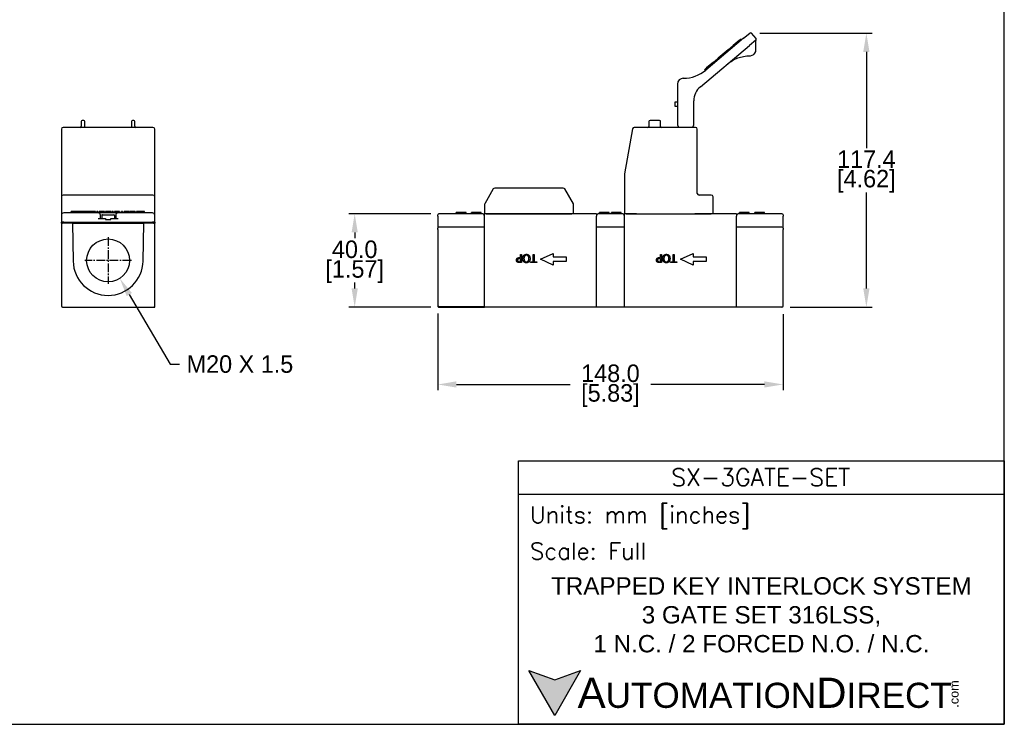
# Model space of a CAD drawing. Header units: inches. Extents: x 0 to 864, y 0 to 559.
# Tile 3 of 4: x 441 to 864, y 0 to 302. Entities that reach past the tile are written whole.
import ezdxf
from ezdxf import colors
from ezdxf.entities.mleader import LeaderData, LeaderLine
from ezdxf.math import Vec2, Vec3

# ---------------------------------------------------------------- set-up
doc = ezdxf.new("R2010")
doc.units = ezdxf.units.IN
doc.header["$LTSCALE"] = 10
doc.header["$MEASUREMENT"] = 0
doc.linetypes.add('CENTER2', pattern=[1.125, 0.75, -0.125, 0.125, -0.125])
for name, color, linetype in [('CENTERLINE', 40, 'CENTER2'), ('DIMENSIONS', 140, 'Continuous'), ('TEXT', 140, 'Continuous')]:
    doc.layers.add(name, color=color, linetype=linetype)
doc.styles.add('\\M+2ABAC\\M+2A6A11', font='txt')
doc.styles.add('ROMANS', font='romans.shx')
doc.dimstyles.get("Standard").update_dxf_attribs({"dimtxt": 7.5, "dimasz": 8, "dimexe": 2.5, "dimexo": 3.5, "dimgap": 1, "dimtad": 0, "dimtih": 1, "dimtoh": 1, "dimdec": 1, "dimzin": 0, "dimdsep": 46, "dimtxsty": 'Standard', "dimcen": 0, "dimadec": 0, "dimazin": 0, "dimtfac": 1, "dimtdec": 1, "dimtofl": 0, "dimtmove": 0, "dimatfit": 3, "dimfxl": 0, "dimtolj": 1, "dimtzin": 0, "dimarcsym": 0})

# ---------------------------------------------------------------- blocks, each defined once
blk = doc.blocks.new('*D23')
at = {"layer": 'DEFPOINTS', "color": 0}
for p in [(755.23, 296.09), (768.24, 178.7), (804.46, 178.7)]:
    blk.add_point(p, dxfattribs=at)
at = {"layer": 'DIMENSIONS', "color": 0, "lineweight": -2}
for p, q in [((758.73, 296.09), (806.96, 296.09)), ((804.46, 288.09), (804.46, 246.89)), ((804.46, 186.7), (804.46, 227.89)), ((771.74, 178.7), (806.96, 178.7))]:
    blk.add_line(p, q, dxfattribs=at)
at = {"layer": 'DIMENSIONS', "color": 0}
for points in [[(803.12, 288.09), (805.79, 288.09), (804.46, 296.09)], [(803.12, 186.7), (805.79, 186.7), (804.46, 178.7)]]:
    blk.add_solid(points, dxfattribs=at)
at = {"layer": 'DIMENSIONS', "color": 0, "char_height": 7.5, "attachment_point": 5}
for s, insert in [('\\A1;117.4', (804.46, 242.14)), ('\\A1;[4.62]', (804.46, 232.64))]:
    blk.add_mtext(s, dxfattribs=dict(at, insert=insert))
blk = doc.blocks.new('*D24')
at = {"layer": 'DEFPOINTS', "color": 0}
for p in [(621.24, 218.7), (585.1, 178.7), (621.24, 178.7)]:
    blk.add_point(p, dxfattribs=at)
at = {"layer": 'DIMENSIONS', "color": 0, "lineweight": -2}
for p, q in [((617.74, 218.7), (582.6, 218.7)), ((585.1, 210.7), (585.1, 208.2)), ((585.1, 186.7), (585.1, 189.2)), ((617.74, 178.7), (582.6, 178.7))]:
    blk.add_line(p, q, dxfattribs=at)
at = {"layer": 'DIMENSIONS', "color": 0}
for points in [[(583.77, 210.7), (586.43, 210.7), (585.1, 218.7)], [(583.77, 186.7), (586.43, 186.7), (585.1, 178.7)]]:
    blk.add_solid(points, dxfattribs=at)
at = {"layer": 'DIMENSIONS', "color": 0, "char_height": 7.5, "attachment_point": 5}
for s, insert in [('\\A1;40.0', (585.1, 203.45)), ('\\A1;[1.57]', (585.1, 193.95))]:
    blk.add_mtext(s, dxfattribs=dict(at, insert=insert))
blk = doc.blocks.new('*D20')
at = {"layer": 'DEFPOINTS', "color": 0}
for p in [(620.74, 179.5), (768.74, 179.21), (768.74, 145.59)]:
    blk.add_point(p, dxfattribs=at)
at = {"layer": 'DIMENSIONS', "color": 0, "lineweight": -2}
for p, q in [((620.74, 176), (620.74, 143.09)), ((768.74, 175.71), (768.74, 143.09)), ((628.74, 145.59), (677.49, 145.59)), ((760.74, 145.59), (711.99, 145.59))]:
    blk.add_line(p, q, dxfattribs=at)
at = {"layer": 'DIMENSIONS', "color": 0}
for points in [[(628.74, 146.93), (628.74, 144.26), (620.74, 145.59)], [(760.74, 146.93), (760.74, 144.26), (768.74, 145.59)]]:
    blk.add_solid(points, dxfattribs=at)
at = {"layer": 'DIMENSIONS', "color": 0, "char_height": 7.5, "attachment_point": 5}
for s, insert in [('\\A1;148.0', (694.74, 150.34)), ('\\A1;[5.83]', (694.74, 140.84))]:
    blk.add_mtext(s, dxfattribs=dict(at, insert=insert))

msp = doc.modelspace()

# ---------------------------------------------------------------- hatches: boundary and pattern name
at = {"layer": 'TEXT'}
msp.add_hatch(color=256, dxfattribs=at).paths.add_polyline_path([(681.96, 23.02), (670.87, 18.98), (659.78, 23.02), (670.87, 3.82)])

# ---------------------------------------------------------------- linework, layer by layer
for p, q in [((751.84, 293.9), (754.52, 296.15)), ((757.16, 293.79), (755.23, 296.09)), ((751.84, 293.9), (735.64, 280.3)), ((749.99, 293), (747.31, 290.75)), ((749.99, 293), (750.38, 293.32)), ((750.81, 293.04), (750.59, 293.3)), ((757.09, 293.09), (754.41, 290.84)), ((757.09, 288.91), (757.09, 292.9)), ((733.35, 273.16), (754.41, 290.84)), ((745.19, 288.97), (740.91, 285.38)), ((745.19, 288.97), (747.31, 290.75)), ((747.75, 290.46), (747.52, 290.73)), ((738.86, 283.66), (735.9, 281.17)), ((739.06, 283.18), (738.84, 283.45)), ((738.86, 283.66), (739.57, 284.26)), ((740.91, 285.38), (739.57, 284.26)), ((741.27, 285.03), (741.05, 285.3)), ((735.39, 280.1), (735.17, 280.37)), ((735.19, 280.58), (735.9, 281.17)), ((723.49, 274.29), (723.49, 257.01)), ((722.49, 264.7), (722.49, 266.7)), ((722.49, 266.7), (723.49, 266.7)), ((730.49, 257.01), (730.49, 267.03)), ((723.49, 264.7), (722.49, 264.7)), ((467.88, 258.28), (467.88, 256.18)), ((468.93, 258.73), (468.33, 258.73)), ((469.38, 256.18), (469.38, 258.28)), ((489.38, 258.28), (489.38, 256.18)), ((490.43, 258.73), (489.83, 258.73)), ((490.88, 256.18), (490.88, 258.28)), ((711.27, 258.26), (711.27, 256.16)), ((715.82, 258.71), (711.72, 258.71)), ((716.27, 256.16), (716.27, 258.26)), ((459.38, 254.98), (459.38, 227.48)), ((472.87, 255.73), (460.13, 255.73)), ((473.88, 255.73), (472.87, 255.73)), ((498.63, 255.73), (473.88, 255.73)), ((499.38, 227.48), (499.38, 254.98)), ((704.16, 255.09), (700.75, 235.78)), ((731.24, 255.71), (704.9, 255.71)), ((723.49, 257.01), (723.49, 256.92)), ((723.56, 256.67), (724.12, 255.71)), ((729.87, 255.71), (730.43, 256.67)), ((730.49, 256.92), (730.49, 257.01)), ((731.99, 227.46), (731.99, 254.96)), ((700.74, 235.65), (700.74, 218.71)), ((644.53, 229.34), (640.84, 222.96)), ((674.51, 229.71), (645.18, 229.71)), ((678.84, 222.96), (675.16, 229.34)), ((459.38, 227.48), (459.38, 225.98)), ((459.38, 225.98), (459.38, 218.73)), ((498.63, 226.73), (460.13, 226.73)), ((499.38, 225.98), (499.38, 227.48)), ((499.38, 218.73), (499.38, 225.98)), ((737.99, 226.71), (732.74, 226.71)), ((738.74, 218.71), (738.74, 225.96)), ((463.5, 219.12), (463.5, 219.62)), ((464.27, 219.62), (463.5, 219.62)), ((464.72, 219.62), (464.27, 219.62)), ((464.27, 219.12), (464.27, 219.62)), ((465.24, 219.62), (464.72, 219.62)), ((464.72, 219.12), (464.72, 219.62)), ((465.34, 219.62), (465.24, 219.62)), ((465.24, 219.12), (465.24, 219.62)), ((465.74, 219.62), (465.34, 219.62)), ((465.34, 219.12), (465.34, 219.62)), ((466.18, 219.62), (465.74, 219.62)), ((465.74, 219.12), (465.74, 219.62)), ((466.98, 219.62), (466.18, 219.62)), ((466.18, 219.12), (466.18, 219.62)), ((466.98, 219.12), (466.98, 219.62)), ((467.03, 219.12), (467.03, 219.62)), ((467.81, 219.62), (467.03, 219.62)), ((468.25, 219.62), (467.81, 219.62)), ((467.81, 219.12), (467.81, 219.62)), ((468.77, 219.62), (468.25, 219.62)), ((468.25, 219.12), (468.25, 219.62)), ((468.87, 219.62), (468.77, 219.62)), ((468.77, 219.12), (468.77, 219.62)), ((469.27, 219.62), (468.87, 219.62)), ((468.87, 219.12), (468.87, 219.62)), ((469.72, 219.62), (469.27, 219.62)), ((469.27, 219.12), (469.27, 219.62)), ((470.51, 219.62), (469.72, 219.62)), ((469.72, 219.12), (469.72, 219.62)), ((470.51, 219.12), (470.51, 219.62)), ((470.57, 219.12), (470.57, 219.62)), ((471.34, 219.62), (470.57, 219.62)), ((471.79, 219.62), (471.34, 219.62)), ((471.34, 219.12), (471.34, 219.62)), ((472.3, 219.62), (471.79, 219.62)), ((471.79, 219.12), (471.79, 219.62)), ((472.4, 219.62), (472.3, 219.62)), ((472.3, 219.12), (472.3, 219.62)), ((472.8, 219.62), (472.4, 219.62)), ((472.4, 219.12), (472.4, 219.62)), ((473.25, 219.62), (472.8, 219.62)), ((472.8, 219.12), (472.8, 219.62)), ((474.05, 219.62), (473.25, 219.62)), ((473.25, 219.12), (473.25, 219.62)), ((474.05, 219.12), (474.05, 219.62)), ((475.02, 219.62), (474.53, 219.62)), ((474.53, 219.12), (474.53, 219.62)), ((475.02, 219.12), (475.02, 219.62)), ((475.61, 219.12), (475.61, 219.62)), ((477.81, 219.62), (477.41, 219.62)), ((477.41, 219.12), (477.41, 219.62)), ((477.81, 219.12), (477.81, 219.62)), ((478.32, 219.12), (478.32, 219.62)), ((480.7, 219.12), (480.7, 219.62)), ((481.62, 219.62), (481.19, 219.62)), ((481.19, 219.12), (481.19, 219.62)), ((481.62, 219.12), (481.62, 219.62)), ((482.13, 219.12), (482.13, 219.62)), ((484.33, 219.62), (483.93, 219.62)), ((483.93, 219.12), (483.93, 219.62)), ((484.33, 219.12), (484.33, 219.62)), ((485.62, 219.62), (485.13, 219.62)), ((485.13, 219.12), (485.13, 219.62)), ((485.62, 219.12), (485.62, 219.62)), ((486.23, 219.12), (486.23, 219.62)), ((488.44, 219.12), (488.44, 219.62)), ((488.65, 219.12), (488.65, 219.62)), ((491.03, 219.12), (491.03, 219.62)), ((491.96, 219.62), (491.53, 219.62)), ((491.53, 219.12), (491.53, 219.62)), ((491.96, 219.12), (491.96, 219.62)), ((493.47, 219.62), (493.04, 219.62)), ((493.04, 219.12), (493.04, 219.62)), ((493.47, 219.12), (493.47, 219.62)), ((494.97, 219.62), (494.54, 219.62)), ((494.54, 219.12), (494.54, 219.62)), ((494.97, 219.12), (494.97, 219.62)), ((640.74, 222.58), (640.74, 218.71)), ((678.94, 218.71), (678.94, 222.58)), ((459.38, 218.72), (459.38, 218.73)), ((459.59, 218.73), (459.38, 218.73)), ((459.39, 218.72), (459.38, 218.72)), ((459.38, 218.12), (459.38, 215.12)), ((475.13, 219.12), (460.38, 219.12)), ((483.63, 219.12), (475.13, 219.12)), ((475.13, 216.72), (478.24, 216.72)), ((475.52, 219.12), (475.52, 219.22)), ((476.13, 216.72), (476.13, 218.12)), ((476.63, 218.02), (476.63, 216.72)), ((476.93, 218.32), (481.83, 218.32)), ((478.24, 216.72), (478.24, 216.32)), ((478.24, 216.32), (480.53, 216.32)), ((480.53, 216.32), (480.53, 216.72)), ((480.53, 216.72), (483.63, 216.72)), ((481.19, 219.22), (480.7, 219.22)), ((482.13, 219.22), (481.62, 219.22)), ((482.13, 218.02), (482.13, 216.72)), ((482.63, 218.12), (482.63, 216.72)), ((498.38, 219.12), (483.63, 219.12)), ((485.13, 219.22), (484.33, 219.22)), ((499.38, 218.73), (499.18, 218.73)), ((499.38, 218.72), (499.38, 218.73)), ((499.38, 218.72), (499.38, 218.72)), ((499.38, 215.12), (499.38, 218.12)), ((620.74, 217.7), (620.74, 218.2)), ((620.74, 217.7), (620.74, 212.5)), ((628.89, 218.7), (621.24, 218.7)), ((628.66, 218.7), (628.66, 219.2)), ((628.74, 218.7), (628.74, 219.2)), ((633.04, 218.7), (628.89, 218.7)), ((629.06, 218.7), (629.06, 219.2)), ((632.74, 218.7), (632.74, 219.2)), ((632.83, 218.7), (632.83, 219.2)), ((634.74, 218.7), (633.04, 218.7)), ((638.9, 218.7), (634.74, 218.7)), ((635.24, 218.7), (635.24, 219.2)), ((635.31, 218.7), (635.31, 219.2)), ((639.31, 219.2), (635.31, 219.2)), ((639.74, 218.7), (638.9, 218.7)), ((639.31, 218.7), (639.31, 219.2)), ((639.38, 218.7), (639.38, 219.2)), ((641.49, 218.71), (640.74, 218.71)), ((640.74, 178.7), (640.74, 218.7)), ((641.49, 218.71), (678.19, 218.71)), ((651.19, 218.7), (651.19, 218.71)), ((671.49, 218.7), (671.49, 218.71)), ((678.94, 218.71), (678.19, 218.71)), ((688.74, 218.7), (686.14, 218.7)), ((688.74, 218.7), (688.74, 217.7)), ((688.74, 178.7), (688.74, 217.7)), ((690.59, 218.7), (689.74, 218.7)), ((690.11, 218.7), (690.11, 219.2)), ((690.17, 218.7), (690.17, 219.2)), ((698.9, 218.7), (690.59, 218.7)), ((693.83, 218.7), (693.83, 219.2)), ((694.17, 218.7), (694.17, 219.2)), ((694.24, 218.7), (694.24, 219.2)), ((695.24, 218.7), (695.24, 219.2)), ((695.31, 218.7), (695.31, 219.2)), ((699.31, 219.2), (695.31, 219.2)), ((699.74, 218.7), (698.9, 218.7)), ((699.31, 218.7), (699.31, 219.2)), ((699.38, 218.7), (699.38, 219.2)), ((701.49, 218.71), (700.74, 218.71)), ((700.74, 178.7), (700.74, 218.7)), ((701.49, 218.71), (705.9, 218.71)), ((702.24, 218.7), (702.24, 218.71)), ((704.9, 218.7), (704.9, 218.71)), ((705.9, 218.7), (705.87, 218.7)), ((705.9, 218.7), (730.99, 218.7)), ((730.99, 218.71), (737.99, 218.71)), ((731.13, 218.7), (730.99, 218.7)), ((731.99, 218.7), (731.99, 218.71)), ((738.74, 218.71), (737.99, 218.71)), ((748.74, 218.7), (746.14, 218.7)), ((748.74, 218.7), (748.74, 217.7)), ((748.74, 178.7), (748.74, 217.7)), ((750.59, 218.7), (749.74, 218.7)), ((750.11, 218.7), (750.11, 219.2)), ((750.17, 218.7), (750.17, 219.2)), ((754.74, 218.7), (750.59, 218.7)), ((753.83, 218.7), (753.83, 219.2)), ((754.17, 218.7), (754.17, 219.2)), ((754.24, 218.7), (754.24, 219.2)), ((756.44, 218.7), (754.74, 218.7)), ((760.6, 218.7), (756.44, 218.7)), ((756.66, 218.7), (756.66, 219.2)), ((760.74, 219.2), (756.74, 219.2)), ((756.74, 218.7), (756.74, 219.2)), ((768.24, 218.7), (760.6, 218.7)), ((760.74, 218.7), (760.74, 219.2)), ((760.83, 218.7), (760.83, 219.2)), ((768.74, 218.2), (768.74, 217.7)), ((768.74, 212.5), (768.74, 217.7)), ((460.38, 215.12), (459.38, 215.12)), ((459.38, 214.72), (459.38, 215.12)), ((459.38, 214.72), (459.88, 214.72)), ((459.38, 214.72), (459.38, 179.22)), ((459.88, 215.12), (459.88, 214.72)), ((464.1, 214.72), (459.88, 214.72)), ((460.38, 215.12), (498.38, 215.12)), ((464.1, 214.72), (464.39, 198.46)), ((464.1, 214.72), (464.6, 214.72)), ((464.6, 214.72), (494.17, 214.72)), ((494.17, 214.72), (494.67, 214.72)), ((494.38, 198.46), (494.67, 214.72)), ((498.88, 214.72), (494.67, 214.72)), ((499.38, 215.12), (498.38, 215.12)), ((498.88, 214.72), (498.88, 215.12)), ((498.88, 214.72), (499.38, 214.72)), ((499.38, 215.12), (499.38, 214.72)), ((499.38, 179.22), (499.38, 214.72)), ((620.74, 212), (620.74, 212.5)), ((620.74, 212), (620.74, 179.5)), ((640.74, 213), (621.24, 213)), ((700.74, 213), (688.74, 213)), ((768.24, 213), (748.74, 213)), ((768.74, 212.5), (768.74, 212)), ((768.74, 179.21), (768.74, 212)), ((664.74, 199.2), (670.24, 201.7)), ((670.24, 196.7), (664.74, 199.2)), ((670.24, 201.7), (670.24, 200.2)), ((670.24, 200.2), (675.74, 200.2)), ((675.74, 200.2), (675.74, 198.2)), ((724.74, 199.2), (730.24, 201.7)), ((730.24, 196.7), (724.74, 199.2)), ((730.24, 201.7), (730.24, 200.2)), ((730.24, 200.2), (735.74, 200.2)), ((735.74, 200.2), (735.74, 198.2)), ((670.24, 198.2), (670.24, 196.7)), ((675.74, 198.2), (670.24, 198.2)), ((730.24, 198.2), (730.24, 196.7)), ((735.74, 198.2), (730.24, 198.2)), ((459.38, 179.22), (459.38, 179.02)), ((459.38, 179.02), (459.43, 179.02)), ((459.88, 178.72), (498.88, 178.72)), ((498.94, 178.73), (499.38, 178.72)), ((499.38, 178.72), (499.38, 179.22)), ((620.74, 179.5), (620.74, 179.47)), ((620.74, 179.47), (620.74, 179.46)), ((620.74, 179.46), (620.74, 179.25)), ((620.74, 179.25), (620.74, 179.23)), ((620.74, 179.23), (620.74, 179.21)), ((621.24, 179), (640.74, 179)), ((621.24, 178.7), (640.74, 178.7)), ((640.74, 178.7), (640.74, 179)), ((640.74, 179), (640.74, 179)), ((768.24, 178.7), (640.74, 178.7))]:
    msp.add_line(p, q)
msp.add_circle((479.38, 198.72), 9.19)
for centre, radius, start, end in [((754.84, 295.77), 0.5, 40, 130), ((750.47, 293.21), 0.15, 40, 130), ((756.77, 293.47), 0.5, 310, 40), ((757.59, 292.9), 0.5, 145.2246, 180), ((747.41, 290.64), 0.15, 40, 130), ((754.59, 288.91), 2.5, 274.2482, 345.7518), ((738.95, 283.54), 0.15, 130, 220), ((725.99, 291.79), 15, 270, 310), ((735.29, 280.46), 0.15, 130, 220), ((725.99, 274.29), 2.5, 90, 180), ((738.49, 267.03), 8, 130, 180), ((468.33, 258.28), 0.45, 90, 180), ((468.93, 258.28), 0.45, 0, 90), ((489.83, 258.28), 0.45, 90, 180), ((490.43, 258.28), 0.45, 0, 90), ((711.72, 258.26), 0.45, 90, 180), ((715.82, 258.26), 0.45, 0, 90), ((460.13, 254.98), 0.75, 90, 180), ((467.43, 256.18), 0.45, 270, 0), ((491.33, 256.18), 0.45, 180, 270), ((498.63, 254.98), 0.75, 0, 90), ((704.9, 254.96), 0.75, 90, 170), ((710.82, 256.16), 0.45, 270, 0), ((716.72, 256.16), 0.45, 180, 270), ((723.99, 256.92), 0.5, 180, 210), ((729.99, 256.92), 0.5, 330, 0), ((731.24, 254.96), 0.75, 0, 90), ((701.49, 235.65), 0.75, 170, 180), ((645.18, 228.96), 0.75, 90, 150), ((674.51, 228.96), 0.75, 30, 90), ((460.13, 225.98), 0.75, 90, 180), ((498.63, 225.98), 0.75, 0, 90), ((732.74, 227.46), 0.75, 180, 270), ((737.99, 225.96), 0.75, 0, 90), ((641.49, 222.58), 0.75, 150, 180), ((678.19, 222.58), 0.75, 0, 30), ((460.38, 218.12), 1, 90, 180), ((475.13, 218.12), 1, 0, 90), ((476.93, 218.02), 0.3, 90, 180), ((481.83, 218.02), 0.3, 0, 90), ((483.63, 218.12), 1, 90, 180), ((498.38, 218.12), 1, 0, 90), ((621.24, 218.2), 0.5, 90, 180), ((639.74, 217.7), 1, 0, 90), ((689.74, 217.7), 1, 90, 180), ((699.74, 217.7), 1, 0, 90), ((749.74, 217.7), 1, 90, 180), ((768.24, 218.2), 0.5, 0, 90), ((621.24, 212.5), 0.5, 90, 180), ((768.24, 212.5), 0.5, 0, 90), ((479.38, 198.72), 15, 181, 359), ((459.88, 179.22), 0.5, 180, 270), ((498.88, 179.22), 0.5, 270, 0)]:
    msp.add_arc(centre, radius, start, end)
for centre, major_axis, ratio, start_param, end_param in [((741.01, 285.27), (0.096, -0.115), 0.366025, 1.570796, 3.141593), ((621.24, 179.5), (-0.5, 0), 0.992528, 0, 1.570796), ((621.24, 179.21), (0, 0.504), 0.992528, 1.570796, 3.141593), ((768.24, 179.21), (0, 0.504), 0.992528, 3.141593, 4.712389)]:
    msp.add_ellipse(centre, major_axis=major_axis, ratio=ratio, start_param=start_param, end_param=end_param)
for points, degree, knots in [([(757.02, 288.29), (757.06, 288.45), (757.08, 288.61), (757.09, 288.82), (757.09, 288.86), (757.09, 288.91)], 3, [0, 0, 0, 0, 0.00984526, 0.00984526, 0.01234465, 0.01234465, 0.01234465, 0.01234465]), ([(744.96, 282.91), (745.6, 283.44), (746.28, 283.92), (747.74, 284.77), (748.51, 285.14), (749.32, 285.45), (750.12, 285.75), (750.95, 285.99), (752.71, 286.32), (753.66, 286.41), (754.59, 286.41)], 3, [0, 0, 0, 0, 0.313575, 0.313575, 0.629043, 0.629043, 0.629043, 0.937891, 0.937891, 1.256443, 1.256443, 1.256443, 1.256443]), ([(469.38, 255.73), (469.38, 255.77), (469.38, 255.81), (469.38, 255.9), (469.38, 255.96), (469.38, 256.07), (469.38, 256.13), (469.38, 256.18)], 3, [-0.3284938, -0.3284938, -0.3284938, -0.3284938, -0.25, -0.25, -0.125, -0.125, 0, 0, 0, 0]), ([(489.38, 256.18), (489.38, 256.13), (489.38, 256.07), (489.38, 255.96), (489.38, 255.9), (489.38, 255.81), (489.38, 255.77), (489.38, 255.73)], 3, [-1, -1, -1, -1, -0.875, -0.875, -0.75, -0.75, -0.6715062, -0.6715062, -0.6715062, -0.6715062]), ([(459.38, 218.72), (459.38, 218.72), (459.38, 218.72), (459.38, 218.72), (459.38, 218.72), (459.38, 218.72), (459.38, 218.72), (459.38, 218.72), (459.38, 218.72), (459.38, 218.72), (459.38, 218.72), (459.38, 218.71), (459.38, 218.71), (459.38, 218.71), (459.38, 218.72), (459.38, 218.69), (459.38, 218.64), (459.38, 218.45), (459.38, 218.28), (459.38, 218.12)], 3, [-4.7, -4.7, -4.7, -4.7, -4.089937, -4.089937, -3.479875, -3.479875, -2.869812, -2.869812, -2.25975, -2.25975, -1.649687, -1.649687, -1.039625, -1.039625, -0.887109, -0.887109, -0.734594, -0.734594, -0.489922, -0.489922, -0.489922, -0.489922]), ([(459.58, 218.72), (459.57, 218.72), (459.55, 218.72), (459.47, 218.72), (459.41, 218.72), (459.38, 218.72), (459.39, 218.72), (459.39, 218.72), (459.39, 218.72), (459.39, 218.72)], 3, [0.7048459, 0.7048459, 0.7048459, 0.7048459, 0.7345938, 0.7345938, 0.8871094, 0.8871094, 1.039625, 1.039625, 1.6383851, 1.6383851, 1.6383851, 1.6383851]), ([(474.53, 219.22), (474.42, 219.22), (474.18, 219.22), (474.05, 219.22)], 2, [3.5664271, 3.5664271, 3.5664271, 4, 4.4311516, 4.4311516, 4.4311516]), ([(475.52, 219.22), (475.44, 219.22), (475.31, 219.22), (475.08, 219.22), (475.02, 219.22)], 2, [0, 0, 0, 1, 2, 2.367819, 2.367819, 2.367819]), ([(486.23, 219.22), (486.05, 219.22), (485.71, 219.22), (485.62, 219.22)], 2, [3.087946, 3.087946, 3.087946, 4, 4.303822, 4.303822, 4.303822]), ([(499.38, 218.72), (499.38, 218.72), (499.37, 218.72), (499.37, 218.72), (499.38, 218.72), (499.36, 218.72), (499.31, 218.72), (499.22, 218.72), (499.2, 218.72), (499.18, 218.72)], 3, [2.7616051, 2.7616051, 2.7616051, 2.7616051, 3.360375, 3.360375, 3.5128906, 3.5128906, 3.6654062, 3.6654062, 3.7007071, 3.7007071, 3.7007071, 3.7007071]), ([(499.38, 218.12), (499.38, 218.28), (499.38, 218.46), (499.38, 218.65), (499.38, 218.7), (499.38, 218.72), (499.38, 218.71), (499.38, 218.71), (499.38, 218.71), (499.38, 218.72), (499.38, 218.72), (499.38, 218.72), (499.38, 218.72), (499.38, 218.72), (499.38, 218.72), (499.38, 218.72), (499.38, 218.72), (499.38, 218.72), (499.38, 218.72), (499.38, 218.72)], 3, [-3.91344, -3.91344, -3.91344, -3.91344, -3.665406, -3.665406, -3.512891, -3.512891, -3.360375, -3.360375, -2.750312, -2.750312, -2.14025, -2.14025, -1.530187, -1.530187, -0.920125, -0.920125, -0.310062, -0.310062, 0.3, 0.3, 0.3, 0.3]), ([(686.14, 218.7), (685.25, 218.7), (684.35, 218.7), (682.43, 218.7), (681.41, 218.7), (679.89, 218.7), (679.38, 218.7), (678.36, 218.7), (677.86, 218.7), (675.31, 218.7), (673.28, 218.7), (669.21, 218.7), (667.18, 218.7), (663.11, 218.7), (661.08, 218.7), (657.01, 218.7), (654.98, 218.7), (650.91, 218.7), (648.88, 218.7), (644.81, 218.7), (642.78, 218.7), (640.74, 218.7)], 3, [0.16, 0.16, 0.16, 0.16, 0.429563, 0.429563, 0.734594, 0.734594, 0.887109, 0.887109, 1.039625, 1.039625, 1.649687, 1.649687, 2.25975, 2.25975, 2.869812, 2.869812, 3.479875, 3.479875, 4.089937, 4.089937, 4.7, 4.7, 4.7, 4.7]), ([(746.14, 218.7), (745.25, 218.7), (744.35, 218.7), (742.43, 218.7), (741.41, 218.7), (739.89, 218.7), (739.38, 218.7), (738.36, 218.7), (737.86, 218.7), (735.31, 218.7), (733.28, 218.7), (731.21, 218.7), (731.17, 218.7), (731.13, 218.7)], 3, [0.16, 0.16, 0.16, 0.16, 0.429563, 0.429563, 0.734594, 0.734594, 0.887109, 0.887109, 1.039625, 1.039625, 1.649687, 1.649687, 1.661621, 1.661621, 1.661621, 1.661621])]:
    msp.add_open_spline(points, degree=degree, knots=knots)
for points, degree in [([(754.59, 286.41), (754.66, 286.41), (754.72, 286.41), (754.78, 286.41)], 3), ([(476.7, 219.62), (476.4, 219.62), (475.89, 219.62), (475.72, 219.62), (475.61, 219.62)], 2), ([(477.41, 219.62), (477.17, 219.62), (476.7, 219.62)], 2), ([(479.51, 219.62), (478.98, 219.62), (478.59, 219.62), (478.32, 219.62)], 2), ([(480.7, 219.62), (480.58, 219.62), (480.41, 219.62), (479.84, 219.62), (479.51, 219.62)], 2), ([(483.22, 219.62), (482.92, 219.62), (482.41, 219.62), (482.25, 219.62), (482.13, 219.62)], 2), ([(483.93, 219.62), (483.69, 219.62), (483.22, 219.62)], 2), ([(487.39, 219.62), (486.87, 219.62), (486.49, 219.62), (486.23, 219.62)], 2), ([(488.44, 219.62), (488.37, 219.62), (487.8, 219.62), (487.39, 219.62)], 2), ([(489.84, 219.62), (489.31, 219.62), (488.91, 219.62), (488.65, 219.62)], 2), ([(491.03, 219.62), (490.91, 219.62), (490.73, 219.62), (490.17, 219.62), (489.84, 219.62)], 2), ([(492.59, 219.62), (492.4, 219.62), (492.1, 219.62), (492.01, 219.62), (491.96, 219.62)], 2), ([(493.04, 219.62), (492.95, 219.62), (492.83, 219.62), (492.59, 219.62)], 2), ([(494.09, 219.62), (493.82, 219.62), (493.61, 219.62), (493.47, 219.62)], 2), ([(494.54, 219.62), (494.5, 219.62), (494.45, 219.62), (494.23, 219.62), (494.09, 219.62)], 2), ([(478.01, 219.22), (477.91, 219.22), (477.81, 219.22)], 2), ([(478.32, 219.22), (478.17, 219.22), (478.01, 219.22)], 2), ([(628.74, 219.2), (628.69, 219.2), (628.66, 219.2)], 2), ([(629.06, 219.2), (628.87, 219.2), (628.8, 219.2), (628.74, 219.2)], 2), ([(630.74, 219.2), (630.19, 219.2), (629.31, 219.2), (629.06, 219.2)], 2), ([(632.43, 219.2), (632.17, 219.2), (631.32, 219.2), (630.74, 219.2)], 2), ([(632.74, 219.2), (632.68, 219.2), (632.57, 219.2), (632.43, 219.2)], 2), ([(632.83, 219.2), (632.79, 219.2), (632.74, 219.2)], 2), ([(635.31, 219.2), (635.27, 219.2), (635.24, 219.2)], 2), ([(639.38, 219.2), (639.35, 219.2), (639.31, 219.2)], 2), ([(690.17, 219.2), (690.13, 219.2), (690.11, 219.2)], 2), ([(692.19, 219.2), (691.74, 219.2), (691.04, 219.2), (690.58, 219.2), (690.31, 219.2), (690.23, 219.2), (690.17, 219.2)], 2), ([(693.83, 219.2), (693.56, 219.2), (692.73, 219.2), (692.19, 219.2)], 2), ([(694.12, 219.2), (694.04, 219.2), (693.83, 219.2)], 2), ([(694.17, 219.2), (694.15, 219.2), (694.12, 219.2)], 2), ([(694.24, 219.2), (694.22, 219.2), (694.17, 219.2)], 2), ([(695.31, 219.2), (695.27, 219.2), (695.24, 219.2)], 2), ([(699.38, 219.2), (699.35, 219.2), (699.31, 219.2)], 2), ([(705.87, 218.7), (704.16, 218.7), (702.45, 218.7), (700.74, 218.7)], 3), ([(750.17, 219.2), (750.13, 219.2), (750.11, 219.2)], 2), ([(752.19, 219.2), (751.74, 219.2), (751.04, 219.2), (750.58, 219.2), (750.31, 219.2), (750.23, 219.2), (750.17, 219.2)], 2), ([(753.83, 219.2), (753.56, 219.2), (752.73, 219.2), (752.19, 219.2)], 2), ([(754.12, 219.2), (754.04, 219.2), (753.83, 219.2)], 2), ([(754.17, 219.2), (754.15, 219.2), (754.12, 219.2)], 2), ([(754.24, 219.2), (754.22, 219.2), (754.17, 219.2)], 2), ([(756.74, 219.2), (756.69, 219.2), (756.66, 219.2)], 2), ([(760.83, 219.2), (760.79, 219.2), (760.74, 219.2)], 2)]:
    msp.add_open_spline(points, degree=degree)
at = {"layer": 'CENTERLINE', "ltscale": 0.5}
for p, q in [((479.38, 208.71), (479.38, 188.74)), ((489.37, 198.72), (469.4, 198.72))]:
    msp.add_line(p, q, dxfattribs=at)
at = {"layer": 'DEFPOINTS'}
msp.add_lwpolyline([(0, 0), (863.6, 0), (863.6, 558.8), (0, 558.8)], close=True, dxfattribs=at)
at = {"layer": 'TEXT'}
for p, q in [((655.81, 199.97), (656.21, 199.97)), ((656.21, 199.57), (655.89, 199.57)), ((656.21, 201.28), (656.67, 201.28)), ((656.21, 199.97), (656.21, 201.28)), ((656.21, 198.18), (656.21, 199.57)), ((656.67, 201.28), (656.67, 197.78)), ((661.61, 201.28), (662.07, 201.28)), ((661.61, 198.19), (661.61, 201.28)), ((662.07, 201.28), (662.07, 198.19)), ((715.81, 199.97), (716.21, 199.97)), ((716.21, 199.57), (715.89, 199.57)), ((716.21, 201.28), (716.67, 201.28)), ((716.21, 199.97), (716.21, 201.28)), ((716.21, 198.18), (716.21, 199.57)), ((716.67, 201.28), (716.67, 197.78)), ((721.61, 201.28), (722.07, 201.28)), ((721.61, 198.19), (721.61, 201.28)), ((722.07, 201.28), (722.07, 198.19)), ((656.67, 197.78), (655.79, 197.78)), ((655.82, 198.18), (656.21, 198.18)), ((660.43, 198.19), (661.61, 198.19)), ((660.43, 197.78), (660.43, 198.19)), ((663.25, 197.78), (660.43, 197.78)), ((662.07, 198.19), (663.25, 198.19)), ((663.25, 198.19), (663.25, 197.78)), ((716.67, 197.78), (715.79, 197.78)), ((715.82, 198.18), (716.21, 198.18)), ((720.43, 198.19), (721.61, 198.19)), ((720.43, 197.78), (720.43, 198.19)), ((723.25, 197.78), (720.43, 197.78)), ((722.07, 198.19), (723.25, 198.19)), ((723.25, 198.19), (723.25, 197.78)), ((655.33, 98.56), (863.6, 98.56))]:
    msp.add_line(p, q, dxfattribs=at)
for points in [[(655.33, 0), (655.33, 112.92), (863.6, 112.92), (863.6, 0)], [(681.96, 23.02), (670.87, 3.82), (659.78, 23.02), (670.87, 18.98)]]:
    msp.add_lwpolyline(points, close=True, dxfattribs=at)
for points in [[(654.46, 198.83), (654.46, 199.06), (654.62, 199.47), (654.77, 199.61)], [(654.88, 197.99), (654.68, 198.13), (654.46, 198.54), (654.46, 198.83)], [(654.77, 199.61), (654.95, 199.79), (655.44, 199.97), (655.81, 199.97)], [(655.14, 199.36), (655.04, 199.26), (654.94, 199.01), (654.94, 198.84)], [(654.94, 198.84), (654.94, 198.66), (655.07, 198.4), (655.2, 198.31)], [(655.89, 199.57), (655.61, 199.57), (655.26, 199.48), (655.14, 199.36)], [(657.18, 199.53), (657.18, 199.95), (657.4, 200.64), (657.6, 200.87)], [(657.6, 198.18), (657.4, 198.41), (657.18, 199.09), (657.18, 199.53)], [(657.6, 200.87), (657.82, 201.12), (658.39, 201.35), (658.73, 201.35)], [(658.73, 200.95), (658.24, 200.95), (657.67, 200.21), (657.67, 199.53)], [(657.67, 199.53), (657.67, 199.18), (657.82, 198.64), (657.95, 198.47)], [(657.95, 198.47), (658.09, 198.29), (658.48, 198.1), (658.73, 198.1)], [(658.73, 201.35), (659.09, 201.35), (659.65, 201.11), (659.86, 200.87)], [(659.79, 199.53), (659.79, 200.21), (659.21, 200.95), (658.73, 200.95)], [(658.73, 198.1), (658.98, 198.1), (659.36, 198.28), (659.51, 198.47)], [(659.51, 198.47), (659.64, 198.65), (659.79, 199.19), (659.79, 199.53)], [(659.86, 200.87), (660.06, 200.64), (660.28, 199.96), (660.28, 199.53)], [(660.28, 199.53), (660.28, 199.09), (660.06, 198.42), (659.86, 198.18)], [(714.46, 198.83), (714.46, 199.06), (714.62, 199.47), (714.77, 199.61)], [(714.88, 197.99), (714.68, 198.13), (714.46, 198.54), (714.46, 198.83)], [(714.77, 199.61), (714.95, 199.79), (715.44, 199.97), (715.81, 199.97)], [(715.14, 199.36), (715.04, 199.26), (714.94, 199.01), (714.94, 198.84)], [(714.94, 198.84), (714.94, 198.66), (715.07, 198.4), (715.2, 198.31)], [(715.89, 199.57), (715.61, 199.57), (715.26, 199.48), (715.14, 199.36)], [(717.18, 199.53), (717.18, 199.95), (717.4, 200.64), (717.6, 200.87)], [(717.6, 198.18), (717.4, 198.41), (717.18, 199.09), (717.18, 199.53)], [(717.6, 200.87), (717.82, 201.12), (718.39, 201.35), (718.73, 201.35)], [(718.73, 200.95), (718.24, 200.95), (717.67, 200.21), (717.67, 199.53)], [(717.67, 199.53), (717.67, 199.18), (717.82, 198.64), (717.95, 198.47)], [(717.95, 198.47), (718.09, 198.29), (718.48, 198.1), (718.73, 198.1)], [(718.73, 201.35), (719.09, 201.35), (719.65, 201.11), (719.86, 200.87)], [(719.79, 199.53), (719.79, 200.21), (719.21, 200.95), (718.73, 200.95)], [(718.73, 198.1), (718.98, 198.1), (719.36, 198.28), (719.51, 198.47)], [(719.51, 198.47), (719.64, 198.65), (719.79, 199.19), (719.79, 199.53)], [(719.86, 200.87), (720.06, 200.64), (720.28, 199.96), (720.28, 199.53)], [(720.28, 199.53), (720.28, 199.09), (720.06, 198.42), (719.86, 198.18)], [(655.79, 197.78), (655.48, 197.78), (655.04, 197.88), (654.88, 197.99)], [(655.2, 198.31), (655.31, 198.24), (655.6, 198.18), (655.82, 198.18)], [(658.73, 197.7), (658.37, 197.7), (657.8, 197.95), (657.6, 198.18)], [(659.86, 198.18), (659.65, 197.94), (659.08, 197.7), (658.73, 197.7)], [(715.79, 197.78), (715.48, 197.78), (715.04, 197.88), (714.88, 197.99)], [(715.2, 198.31), (715.31, 198.24), (715.6, 198.18), (715.82, 198.18)], [(718.73, 197.7), (718.37, 197.7), (717.8, 197.95), (717.6, 198.18)], [(719.86, 198.18), (719.65, 197.94), (719.08, 197.7), (718.73, 197.7)]]:
    msp.add_open_spline(points, degree=2, dxfattribs=at)

# ---------------------------------------------------------------- texts
for s, insert, char_height, width, attachment_point, style in [('SX-3GATE-SET', (759.14, 105.84), 7.4245, 139.7542, 5, 'ROMANS'), (' Units: mm [inches]', (655.33, 88.58), 7.1781, 208.2697, 4, 'ROMANS'), (' Scale: Full', (655.33, 74.22), 7.1781, 208.2697, 4, 'ROMANS'), ('{\\fArial|b0|i0|c0|p34;     \\H1.2x;A\\H0.8333x;UTOMATION\\H1.2x;D\\H0.8333x;IRECT}', (659.78, 13.42), 10.7671, 182.3913, 4, '\\M+2ABAC\\M+2A6A11')]:
    msp.add_mtext(s, dxfattribs=dict(at, insert=insert, char_height=char_height, width=width, attachment_point=attachment_point, style=style))
at = {"layer": 'TEXT', "insert": (759.47, 46.86), "char_height": 7.4245, "width": 201.0009, "attachment_point": 5}
msp.add_mtext('{\\fArial|b0|i0|c0|p34;TRAPPED KEY INTERLOCK SYSTEM\\P3 GATE SET 316LSS,\\P1 N.C. / 2 FORCED N.O. / N.C.}', dxfattribs=at)
at = {"layer": 'TEXT', "insert": (840.11, 7.11), "char_height": 3.8762, "width": 11.4864, "attachment_point": 1, "rotation": 90, "style": '\\M+2ABAC\\M+2A6A11'}
msp.add_mtext('{\\fArial|b0|i0|c0|p34;.com}', dxfattribs=at)

# ---------------------------------------------------------------- dimensions: what is measured, and where the dimension line sits
at = {"layer": 'DIMENSIONS'}
for base, p1, p2, picture, middle in [((804.46, 178.7), (755.23, 296.09), (768.24, 178.7), '*D23', (804.46, 237.39)), ((585.1, 178.7), (621.24, 218.7), (621.24, 178.7), '*D24', (585.1, 198.7))]:
    dim = msp.add_linear_dim(base=base, p1=p1, p2=p2, angle=90, dimstyle='Standard', override={"dimpost": '\\X'}, dxfattribs=at)
    dim.commit()
    dim.dimension.update_dxf_attribs({"geometry": picture, "text_midpoint": middle})
dim = msp.add_linear_dim(base=(768.74, 145.59), p1=(620.74, 179.5), p2=(768.74, 179.21), dimstyle='Standard', override={"dimpost": '\\X'}, dxfattribs=at)
dim.commit()
dim.dimension.update_dxf_attribs({"geometry": '*D20', "text_midpoint": (694.74, 145.59)})

# ---------------------------------------------------------------- leaders
ml = msp.add_multileader_mtext('Standard', dxfattribs=at)
ml.set_content('M20 X 1.5', color=256)
ml.set_leader_properties()
ml.build(insert=Vec2(0, 0))
ml.multileader.update_dxf_attribs({"text_left_attachment_type": 2, "dogleg_length": 4, "arrow_head_size": 8})
ctx = ml.context
ctx.base_point, ctx.char_height, ctx.arrow_head_size, ctx.landing_gap_size, ctx.plane_origin = Vec3(510.05, 154.33), 7.5, 8, 3, Vec3(380.48, 259.77)
ctx.left_attachment = 2
notes = []
notes.append((ctx, [(0, (1, 1, 0), (506.05, 154.33), (1, 0), 4, [(0, [(484.41, 190.99)], 0, [])])]))
ctx.mtext.insert, ctx.mtext.flow_direction = Vec3(513.05, 158.08), 5
for ctx, leaders in notes:
    for number, flags, end, landing, length, lines in leaders:
        leader = LeaderData()
        leader.index, (leader.has_last_leader_line, leader.has_dogleg_vector, leader.attachment_direction) = number, flags
        leader.last_leader_point, leader.dogleg_vector, leader.dogleg_length = Vec3(end), Vec3(landing), length
        for number, points, colour, breaks in lines:
            line = LeaderLine()
            line.index, line.vertices, line.color, line.breaks = number, Vec3.list(points), colors.encode_raw_color(colour), breaks
            leader.lines.append(line)
        ctx.leaders.append(leader)

doc.saveas('drawing.dxf')
